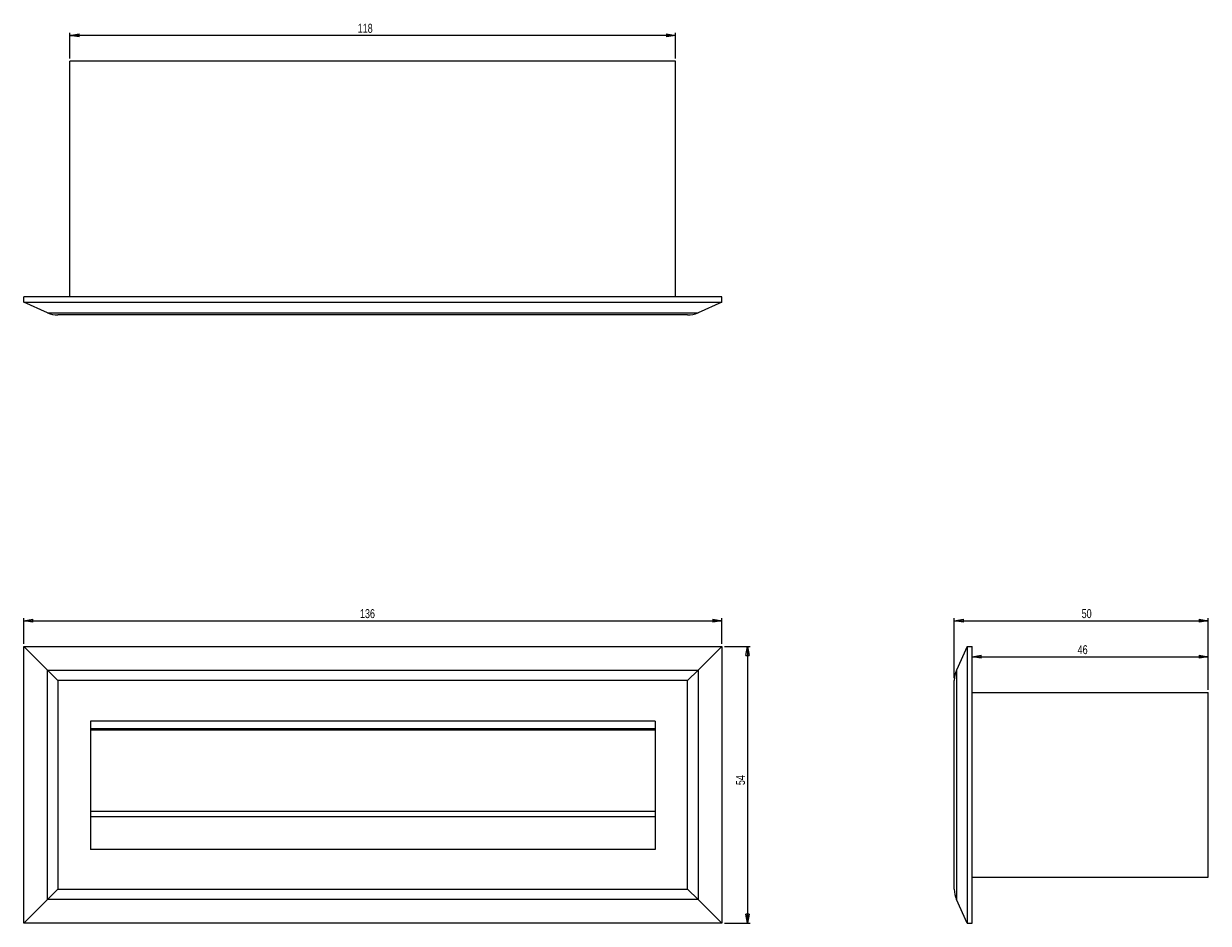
# Model space of a CAD drawing. Header units: millimetres. Extents: x 478 to 940, y 366 to 716.
import ezdxf

# ---------------------------------------------------------------- set-up
doc = ezdxf.new("R2010")
doc.units = ezdxf.units.MM
doc.styles.add('SLDTEXTSTYLE0', font='TXT', dxfattribs={"width": 0.75})
doc.dimstyles.new('SLDDIMSTYLE0', dxfattribs={"dimtxt": 3.5, "dimasz": 3.556, "dimexe": 0, "dimexo": 0.0625, "dimgap": 0.875, "dimtad": 1, "dimdec": 0, "dimlfac": 0.5, "dimrnd": 1e-09, "dimzin": 12, "dimdsep": 46, "dimtxsty": 'SLDTEXTSTYLE0', "dimblk1": 'CLOSED', "dimblk2": 'CLOSED', "dimsah": 1, "dimcen": 0.09, "dimadec": 0, "dimazin": 3, "dimtfac": 1, "dimtdec": 0, "dimtofl": 0, "dimtmove": 0, "dimatfit": 3, "dimldrblk": 'CLOSED', "dimfxl": 0, "dimfrac": 2, "dimtolj": 1, "dimtzin": 12, "dimarcsym": 0})

# ---------------------------------------------------------------- blocks, each defined once
blk = doc.blocks.new('_Closed')
at = {"color": 0, "linetype": 'ByBlock', "lineweight": -2}
for p, q in [((-1, 0.166667), (0, 0)), ((-1, 0.166667), (-1, -0.166667)), ((0, 0), (-1, -0.166667)), ((0, 0), (-1, 0))]:
    blk.add_line(p, q, dxfattribs=at)
blk = doc.blocks.new('_D')
at = {"color": 7, "linetype": 'Continuous', "lineweight": 0}
for p, q in [((751.03, 473.65), (761.03, 473.65)), ((760.03, 473.65), (760.03, 365.65)), ((751.03, 365.65), (761.03, 365.65))]:
    blk.add_line(p, q, dxfattribs=at)
at = {"color": 7, "linetype": 'Continuous', "lineweight": 18, "xscale": 3.556, "yscale": 3.556}
for p, rotation in [((760.03, 473.65, -49.5), 90.0000000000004), ((760.03, 365.65, -49.5), 270.0000000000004)]:
    blk.add_blockref('_Closed', p, dxfattribs=dict(at, rotation=rotation))
at = {"color": 7, "linetype": 'Continuous', "lineweight": 18, "insert": (755.52, 419.54), "char_height": 3.5, "attachment_point": 1, "rotation": 90, "style": 'SLDTEXTSTYLE0'}
blk.add_mtext('54', dxfattribs=at)
blk = doc.blocks.new('_D_1')
at = {"color": 7, "linetype": 'Continuous', "lineweight": 0}
for p, q in [((478.03, 474.65), (478.03, 484.65)), ((750.03, 474.65), (750.03, 484.65)), ((478.03, 483.65), (750.03, 483.65))]:
    blk.add_line(p, q, dxfattribs=at)
at = {"color": 7, "linetype": 'Continuous', "lineweight": 18, "xscale": 3.556, "yscale": 3.556, "rotation": 180.0000000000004}
blk.add_blockref('_Closed', (478.03, 483.65, -49.5), dxfattribs=at)
at = {"color": 7, "linetype": 'Continuous', "lineweight": 18, "xscale": 3.556, "yscale": 3.556}
blk.add_blockref('_Closed', (750.03, 483.65, -49.5), dxfattribs=at)
at = {"color": 7, "linetype": 'Continuous', "lineweight": 18, "insert": (609.04, 488.16), "char_height": 3.5, "attachment_point": 1, "style": 'SLDTEXTSTYLE0'}
blk.add_mtext('136', dxfattribs=at)
blk = doc.blocks.new('_D_2')
at = {"color": 7, "linetype": 'Continuous', "lineweight": 0}
for p, q in [((496.03, 702.87), (496.03, 712.87)), ((732.03, 711.87), (496.03, 711.87)), ((732.03, 702.87), (732.03, 712.87))]:
    blk.add_line(p, q, dxfattribs=at)
at = {"color": 7, "linetype": 'Continuous', "lineweight": 18, "xscale": 3.556, "yscale": 3.556, "rotation": 180.0000000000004}
blk.add_blockref('_Closed', (496.03, 711.87), dxfattribs=at)
at = {"color": 7, "linetype": 'Continuous', "lineweight": 18, "xscale": 3.556, "yscale": 3.556}
blk.add_blockref('_Closed', (732.03, 711.87), dxfattribs=at)
at = {"color": 7, "linetype": 'Continuous', "lineweight": 18, "insert": (608.16, 716.38), "char_height": 3.5, "attachment_point": 1, "style": 'SLDTEXTSTYLE0'}
blk.add_mtext('118', dxfattribs=at)
blk = doc.blocks.new('_D_3')
at = {"color": 7, "linetype": 'Continuous', "lineweight": 0}
for p, q in [((840.57, 461.29), (840.57, 484.65)), ((939.57, 456.65), (939.57, 484.65)), ((840.57, 483.65), (939.57, 483.65))]:
    blk.add_line(p, q, dxfattribs=at)
at = {"color": 7, "linetype": 'Continuous', "lineweight": 18, "xscale": 3.556, "yscale": 3.556, "rotation": 180.0000000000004}
blk.add_blockref('_Closed', (840.57, 483.65), dxfattribs=at)
at = {"color": 7, "linetype": 'Continuous', "lineweight": 18, "xscale": 3.556, "yscale": 3.556}
blk.add_blockref('_Closed', (939.57, 483.65), dxfattribs=at)
at = {"color": 7, "linetype": 'Continuous', "lineweight": 18, "insert": (890.21, 488.16), "char_height": 3.5, "attachment_point": 1, "style": 'SLDTEXTSTYLE0'}
blk.add_mtext('50', dxfattribs=at)
blk = doc.blocks.new('_D_4')
at = {"color": 7, "linetype": 'Continuous', "lineweight": 0}
for p, q in [((847.57, 469.59), (939.57, 469.59)), ((939.57, 456.65), (939.57, 470.59))]:
    blk.add_line(p, q, dxfattribs=at)
at = {"color": 7, "linetype": 'Continuous', "lineweight": 18, "xscale": 3.556, "yscale": 3.556, "rotation": 180.0000000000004}
blk.add_blockref('_Closed', (847.57, 469.59), dxfattribs=at)
at = {"color": 7, "linetype": 'Continuous', "lineweight": 18, "xscale": 3.556, "yscale": 3.556}
blk.add_blockref('_Closed', (939.57, 469.59), dxfattribs=at)
at = {"color": 7, "linetype": 'Continuous', "lineweight": 18, "insert": (888.65, 474.1), "char_height": 3.5, "attachment_point": 1, "style": 'SLDTEXTSTYLE0'}
blk.add_mtext('46', dxfattribs=at)

msp = doc.modelspace()

# ---------------------------------------------------------------- linework, layer by layer
at = {"color": 7, "linetype": 'Continuous', "lineweight": 25}
for p, q in [((732.03, 701.87), (496.03, 701.87)), ((496.03, 609.87), (496.03, 701.87)), ((732.03, 609.87), (732.03, 701.87)), ((750.03, 609.87), (478.03, 609.87)), ((478.03, 607.87), (478.03, 609.87)), ((750.03, 607.87), (750.03, 609.87)), ((478.03, 607.87), (750.03, 607.87)), ((487.32, 603.73), (478.03, 607.87)), ((750.03, 607.87), (740.75, 603.73)), ((487.32, 603.73), (740.75, 603.73)), ((736.68, 602.87), (491.39, 602.87)), ((478.03, 365.65), (478.03, 473.65)), ((487.32, 464.36), (478.03, 473.65)), ((478.03, 473.65), (750.03, 473.65)), ((750.03, 473.65), (740.75, 464.36)), ((750.03, 473.65), (750.03, 365.65)), ((845.57, 473.65), (841.43, 464.36)), ((845.57, 473.65), (845.57, 365.65)), ((845.57, 473.65), (847.57, 473.65)), ((847.57, 365.65), (847.57, 473.65)), ((487.32, 374.94), (487.32, 464.36)), ((487.32, 464.36), (491.39, 460.29)), ((487.32, 464.36), (740.75, 464.36)), ((740.75, 464.36), (736.68, 460.29)), ((740.75, 464.36), (740.75, 374.94)), ((841.43, 464.36), (841.43, 374.94)), ((491.39, 460.29), (491.39, 379.01)), ((736.68, 460.29), (491.39, 460.29)), ((736.68, 379.01), (736.68, 460.29)), ((840.57, 379.01), (840.57, 460.29)), ((847.57, 455.65), (939.57, 455.65)), ((939.57, 383.65), (939.57, 455.65)), ((504.03, 444.45), (504.03, 394.45)), ((724.03, 444.45), (504.03, 444.45)), ((724.03, 444.45), (724.03, 394.45)), ((504.03, 441.65), (724.03, 441.65)), ((504.03, 441.08), (724.03, 441.08)), ((504.03, 409.37), (724.03, 409.37)), ((724.03, 407.13), (504.03, 407.13)), ((724.03, 394.45), (504.03, 394.45)), ((847.57, 383.65), (939.57, 383.65)), ((491.39, 379.01), (487.32, 374.94)), ((491.39, 379.01), (736.68, 379.01)), ((736.68, 379.01), (740.75, 374.94)), ((487.32, 374.94), (478.03, 365.65)), ((740.75, 374.94), (487.32, 374.94)), ((750.03, 365.65), (740.75, 374.94)), ((845.57, 365.65), (841.43, 374.94)), ((750.03, 365.65), (478.03, 365.65)), ((845.57, 365.65), (847.57, 365.65))]:
    msp.add_line(p, q, dxfattribs=at)
for centre, start, end in [((491.39, 612.87), 246, 270), ((736.68, 612.87), 270, 294), ((850.57, 460.29), 156, 180), ((850.57, 379.01), 180, 204)]:
    msp.add_arc(centre, 10, start, end, dxfattribs=at)

# ---------------------------------------------------------------- dimensions: what is measured, and where the dimension line sits
at = {"color": 7, "linetype": 'Continuous', "lineweight": 18}
for base, p1, p2, picture, middle in [((496.03, 711.87), (732.03, 701.87), (496.03, 701.87), '_D_2', (612.04, 711.87)), ((750.03, 483.65), (478.03, 473.65), (750.03, 473.65), '_D_1', (612.92, 483.65)), ((939.56570297, 483.65067327), (840.56570297, 460.29492378), (939.56570297, 455.65067327), '_D_3', (892.79504121, 483.65067327)), ((939.57, 469.59), (847.57, 473.65), (939.57, 455.65), '_D_4', (891.24, 469.59))]:
    dim = msp.add_linear_dim(base=base, p1=p1, p2=p2, dimstyle='SLDDIMSTYLE0', dxfattribs=at)
    dim.commit()
    dim.dimension.update_dxf_attribs({"geometry": picture, "text_midpoint": middle, "dimtype": 160})
dim = msp.add_linear_dim(base=(760.03, 365.65), p1=(750.03, 473.65), p2=(750.03, 365.65), angle=90, dimstyle='SLDDIMSTYLE0', dxfattribs=at)
dim.commit()
dim.dimension.update_dxf_attribs({"geometry": '_D', "text_midpoint": (760.03, 422.13), "dimtype": 160})

doc.saveas('drawing.dxf')
